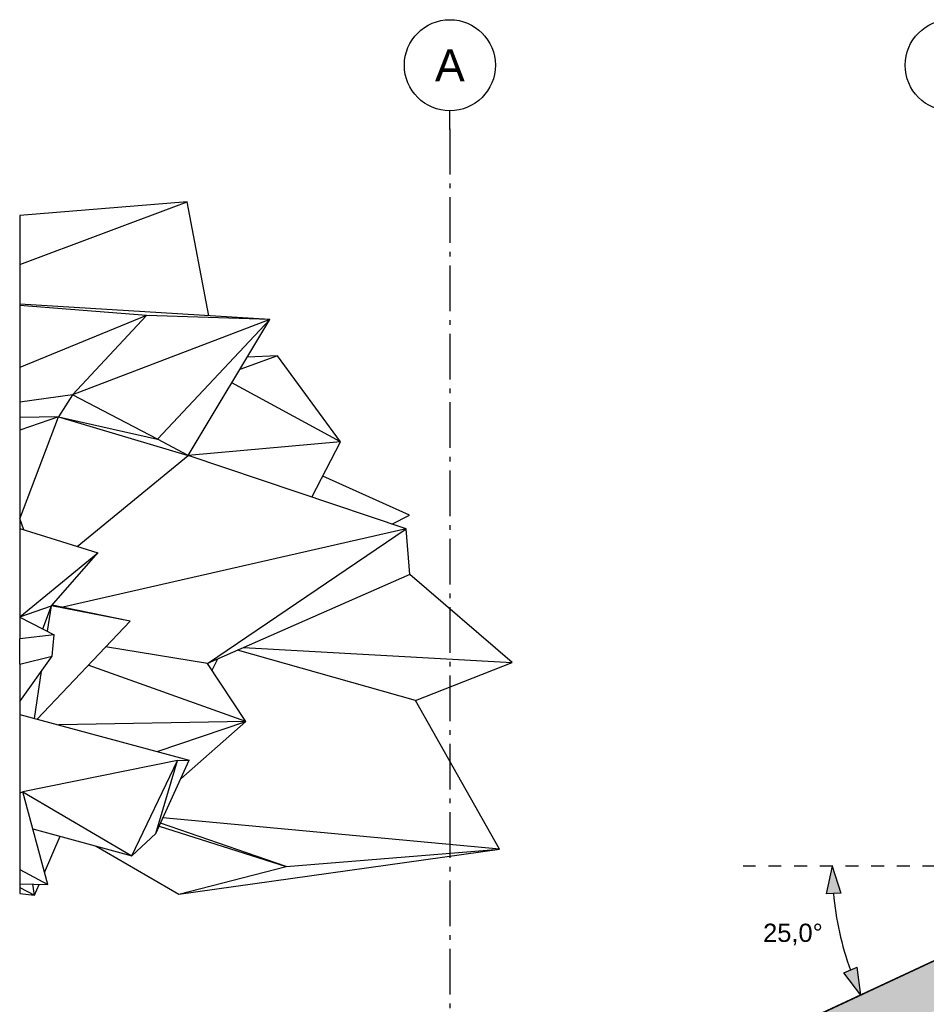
# Model space of a CAD drawing. Header units: millimetres. Extents: x 165469 to 174867448, y -6480348181 to 105421.
# Tile 6 of 20: x 174840654 to 174850611, y -6480301211 to -6480290402. Entities that reach past the tile are written whole.
import ezdxf
from ezdxf.enums import TextEntityAlignment as Align

# ---------------------------------------------------------------- set-up
doc = ezdxf.new("R2010")
doc.units = ezdxf.units.MM
doc.header["$LTSCALE"] = 0.5
doc.header["$MEASUREMENT"] = 0
for name, pattern in [('Akselinje', [1500, 1000, -200, 100, -200]), ('PLINE', [0]), ('Små Stiplet', [564.444444, 282.222222, -282.222222])]:
    doc.linetypes.add(name, pattern=pattern)
for name, color, linetype in [('26-- Yttertak (Skravur)(Nye konstruksjoner)', 7, 'Continuous'), ('26-- Yttertak(Nye konstruksjoner)', 7, 'Continuous'), ('265- Gesimser_ takrenner og nedløp(Nye konstruksjoner)', 7, 'Continuous'), ('269- Andre deler av yttertak(Nye konstruksjoner)', 7, 'Continuous'), ('711--_E__ Eksisterende terreng(Nye konstruksjoner)', 7, 'Continuous'), ('82-- Modullinjer(Nye konstruksjoner)', 7, 'Continuous'), ('842-M___1_50 Målsetting bygning(Nye konstruksjoner)', 7, 'Continuous')]:
    doc.layers.add(name, color=color, linetype=linetype)
doc.styles.add('GENERATED_STYLE_1', font='arial.ttf')
doc.styles.add('GENERATED_STYLE_2', font='arial.ttf')
doc.dimstyles.new('GENERATED_STYLE__4', dxfattribs={"dimtxt": 200, "dimasz": 293.719807, "dimexe": 0.18, "dimexo": 40, "dimgap": 0, "dimtad": 1, "dimtih": 1, "dimtoh": 1, "dimdec": 0, "dimzin": 0, "dimdsep": 46, "dimtxsty": 'GENERATED_STYLE_1', "dimblk": 'ARROWHEAD_5', "dimblk1": 'ARROWHEAD_5', "dimblk2": 'ARROWHEAD_5', "dimcen": 0.09, "dimclrd": 256, "dimclre": 256, "dimclrt": 256, "dimadec": 1, "dimazin": 0, "dimtfac": 1, "dimtdec": 4, "dimtmove": 0, "dimatfit": 3, "dimfxl": 1, "dimtolj": 1, "dimtzin": 0, "dimarcsym": 0})

# ---------------------------------------------------------------- blocks, each defined once
blk = doc.blocks.new('Standard grid marker[2]_2', base_point=(174845378, -6480291402))
at = {"layer": '82-- Modullinjer(Nye konstruksjoner)', "linetype": 'Akselinje'}
for p, q in [((174845378, -6480291602), (174845378, -6480291402)), ((174845378, -6480291602), (174845378, -6480311159)), ((174845378, -6480311159), (174845378, -6480311359))]:
    blk.add_line(p, q, dxfattribs=at)
at = {"layer": '82-- Modullinjer(Nye konstruksjoner)', "linetype": 'PLINE'}
for centre in [(174845378, -6480290902), (174845378, -6480311859)]:
    blk.add_circle(centre, 500, dxfattribs=at)
at = {"layer": '82-- Modullinjer(Nye konstruksjoner)', "linetype": 'Akselinje'}
for p in [(174845378, -6480291602), (174845378, -6480291602), (174845378, -6480311159), (174845378, -6480311159)]:
    blk.add_point(p, dxfattribs=at)
at = {"layer": '82-- Modullinjer(Nye konstruksjoner)', "style": 'GENERATED_STYLE_2'}
for tag, p in [('AC_MarkerText_1_0', (174845378, -6480290727)), ('AC_MarkerText_1_1', (174845378, -6480311684))]:
    blk.add_attdef(tag, text='', height=350, rotation=360, dxfattribs=at).set_placement(p, align=Align.TOP_CENTER)
blk = doc.blocks.new('Standard grid marker[3]_2', base_point=(174850878, -6480291402))
at = {"layer": '82-- Modullinjer(Nye konstruksjoner)', "linetype": 'Akselinje'}
for p, q in [((174850878, -6480291602), (174850878, -6480291402)), ((174850878, -6480291602), (174850878, -6480311159)), ((174850878, -6480311159), (174850878, -6480311359))]:
    blk.add_line(p, q, dxfattribs=at)
at = {"layer": '82-- Modullinjer(Nye konstruksjoner)', "linetype": 'PLINE'}
for centre in [(174850878, -6480290902), (174850878, -6480311859)]:
    blk.add_circle(centre, 500, dxfattribs=at)
at = {"layer": '82-- Modullinjer(Nye konstruksjoner)', "linetype": 'Akselinje'}
for p in [(174850878, -6480291602), (174850878, -6480291602), (174850878, -6480311159), (174850878, -6480311159)]:
    blk.add_point(p, dxfattribs=at)
at = {"layer": '82-- Modullinjer(Nye konstruksjoner)', "style": 'GENERATED_STYLE_2'}
for tag, p in [('AC_MarkerText_1_0', (174850878, -6480290727)), ('AC_MarkerText_1_1', (174850878, -6480311684))]:
    blk.add_attdef(tag, text='', height=350, rotation=360, dxfattribs=at).set_placement(p, align=Align.TOP_CENTER)
blk = doc.blocks.new('*D152', base_point=(168699949, -6480347859))
at = {"layer": '842-M___1_50 Målsetting bygning(Nye konstruksjoner)', "linetype": 'Continuous'}
for points in [[(174849579, -6480299695), (174849512, -6480299997), (174849672, -6480299990)], [(174849892, -6480301111), (174849852, -6480300804), (174849704, -6480300865)]]:
    blk.add_hatch(color=256, dxfattribs=at).paths.add_polyline_path(points)
at = {"layer": '842-M___1_50 Målsetting bygning(Nye konstruksjoner)', "linetype": 'PLINE'}
for p, q in [((174849579, -6480299695), (174849512, -6480299997)), ((174849579, -6480299695), (174849672, -6480299990)), ((174849672, -6480299990), (174849512, -6480299997)), ((174849704, -6480300865), (174849852, -6480300804)), ((174849892, -6480301111), (174849704, -6480300865)), ((174849892, -6480301111), (174849852, -6480300804))]:
    blk.add_line(p, q, dxfattribs=at)
blk.add_arc((174852928, -6480299695), 3350, 185.1082, 199.8917, dxfattribs=at)
at = {"layer": '842-M___1_50 Målsetting bygning(Nye konstruksjoner)', "insert": (174848819, -6480300563), "char_height": 200, "attachment_point": 7, "style": 'GENERATED_STYLE_1'}
blk.add_mtext('\\A1;{\\pql;\\fArial|b0|i0|c0|p0;\\W1.000000;25,0°}', dxfattribs=at)
blk = doc.blocks.new('ARROWHEAD_5')
at = {"linetype": 'Continuous'}
blk.add_hatch(color=256, dxfattribs=at).paths.add_polyline_path([(-1, 0.2679), (0, 0), (-1, -0.2679)])
blk.add_line((0, 0), (-1, 0), dxfattribs=at)

msp = doc.modelspace()

# ---------------------------------------------------------------- hatches: boundary and pattern name
at = {"layer": '26-- Yttertak (Skravur)(Nye konstruksjoner)', "linetype": 'Continuous'}
for points in [[(174844685.5, -6480303638.6), (174852928.5, -6480299794.8), (174852928.5, -6480299694.8), (174844685.5, -6480303538.6)], [(174845391.5, -6480303309.4), (174845391.5, -6480303759.4), (174852928.5, -6480300244.8), (174852928.5, -6480299794.8)]]:
    msp.add_hatch(color=256, dxfattribs=at).paths.add_polyline_path(points)

# ---------------------------------------------------------------- linework, layer by layer
at = {"layer": '26-- Yttertak(Nye konstruksjoner)', "linetype": 'PLINE'}
msp.add_line((174852928.5, -6480299694.8), (174844685.5, -6480303538.6), dxfattribs=at)
at = {"layer": '265- Gesimser_ takrenner og nedløp(Nye konstruksjoner)', "linetype": 'Små Stiplet'}
msp.add_line((174857203.2, -6480299694.8), (174848601, -6480299694.8), dxfattribs=at)
at = {"layer": '269- Andre deler av yttertak(Nye konstruksjoner)', "linetype": 'PLINE'}
msp.add_line((174852950.7, -6480299679.3), (174844678.4, -6480303536.7), dxfattribs=at)
at = {"layer": '711--_E__ Eksisterende terreng(Nye konstruksjoner)', "linetype": 'PLINE'}
for p, q in [((174840653.6, -6480293091), (174842494.5, -6480292402)), ((174842494.5, -6480292402), (174840653.6, -6480292550.3)), ((174842730.4, -6480293651.7), (174842494.5, -6480292402)), ((174840653.6, -6480292550.3), (174840653.6, -6480293091)), ((174840653.6, -6480293091), (174840653.6, -6480293523.7)), ((174843399.5, -6480293692.9), (174840653.6, -6480293523.7)), ((174840653.6, -6480293523.7), (174840653.6, -6480293540.1)), ((174842045.4, -6480293648.7), (174840653.6, -6480293540.1)), ((174840653.6, -6480293540.1), (174840653.6, -6480294221.6)), ((174842045.4, -6480293648.7), (174840653.6, -6480294221.6)), ((174841233.5, -6480294520.7), (174842045.4, -6480293648.7)), ((174843399.5, -6480293692.9), (174842045.4, -6480293648.7)), ((174843399.5, -6480293692.9), (174841233.5, -6480294520.7)), ((174842166.3, -6480295006), (174843399.5, -6480293692.9)), ((174842504.1, -6480295187.3), (174843399.5, -6480293692.9)), ((174843486.8, -6480294092.3), (174843070.4, -6480294242.1)), ((174843486.8, -6480294092.3), (174843152.6, -6480294104.9)), ((174844178.7, -6480295036.5), (174843486.8, -6480294092.3)), ((174840653.6, -6480294221.6), (174840653.6, -6480294600.5)), ((174844178.7, -6480295036.5), (174842983.1, -6480294387.8)), ((174841233.5, -6480294520.7), (174840653.6, -6480294600.5)), ((174841233.5, -6480294520.7), (174841080.9, -6480294760.5)), ((174842166.3, -6480295006), (174841233.5, -6480294520.7)), ((174840653.6, -6480294600.5), (174840653.6, -6480294767.7)), ((174841080.9, -6480294760.5), (174840653.6, -6480294907.8)), ((174841080.9, -6480294760.5), (174840653.6, -6480294767.7)), ((174840653.6, -6480294767.7), (174840653.6, -6480294907.8)), ((174840655.8, -6480295882.8), (174841080.9, -6480294760.5)), ((174841080.9, -6480294760.5), (174842166.3, -6480295006)), ((174841080.9, -6480294760.5), (174842504.1, -6480295187.3)), ((174840653.6, -6480294907.8), (174840653.6, -6480295876.8)), ((174842504.1, -6480295187.3), (174842166.3, -6480295006)), ((174844178.7, -6480295036.5), (174842504.1, -6480295187.3)), ((174843861.7, -6480295643.9), (174844178.7, -6480295036.5)), ((174841284.1, -6480296184.1), (174842504.1, -6480295187.3)), ((174844898.4, -6480295992.7), (174842504.1, -6480295187.3)), ((174844934, -6480295842.4), (174843982, -6480295413.5)), ((174840698.8, -6480296001.2), (174840653.6, -6480295876.8)), ((174840653.6, -6480295876.8), (174840653.6, -6480295987.1)), ((174844741.8, -6480295940), (174844934, -6480295842.4)), ((174840653.6, -6480295987.1), (174840653.6, -6480296955.7)), ((174840653.6, -6480295987.1), (174841513.7, -6480296255.9)), ((174844898.4, -6480295992.7), (174841129.3, -6480296852.8)), ((174842718.1, -6480297467.9), (174844898.4, -6480295992.7)), ((174844939.7, -6480296492), (174844898.4, -6480295992.7)), ((174840653.6, -6480296955.7), (174841513.7, -6480296255.9)), ((174841003.2, -6480296838.1), (174841513.7, -6480296255.9)), ((174844939.7, -6480296492), (174842718.1, -6480297467.9)), ((174846061.6, -6480297459.4), (174844939.7, -6480296492)), ((174840653.6, -6480296957), (174841003.2, -6480296838.1)), ((174840909.2, -6480297089.9), (174841003.2, -6480296838.1)), ((174840960.8, -6480297116.3), (174841003.2, -6480296838.1)), ((174841865.9, -6480297003.3), (174841003.2, -6480296838.1)), ((174841865.9, -6480297003.3), (174841011.4, -6480296828.7)), ((174840653.6, -6480296955.7), (174840653.6, -6480296957)), ((174840653.6, -6480296957), (174840653.6, -6480296959.2)), ((174840653.6, -6480296959.2), (174840653.6, -6480297198.1)), ((174840653.6, -6480296959.2), (174841033.5, -6480297153.4)), ((174840844.8, -6480298079.6), (174841865.9, -6480297003.3)), ((174841033.5, -6480297153.4), (174840653.6, -6480297198.1)), ((174840653.6, -6480297478.1), (174840653.6, -6480297198.1)), ((174841012, -6480297390.8), (174841033.5, -6480297153.4)), ((174842718.1, -6480297467.9), (174841596.8, -6480297286.9)), ((174844999.2, -6480297876.6), (174843045.1, -6480297324.3)), ((174843112.2, -6480297294.8), (174846061.6, -6480297459.4)), ((174840653.6, -6480297885.8), (174841012, -6480297390.8)), ((174840653.6, -6480297478.1), (174841012, -6480297390.8)), ((174842767.2, -6480297543), (174842830, -6480297418.7)), ((174840653.6, -6480297478.1), (174840653.6, -6480297885.8)), ((174843136.5, -6480298107.7), (174841404.5, -6480297489.6)), ((174843136.5, -6480298107.7), (174842718.1, -6480297467.9)), ((174844999.2, -6480297876.6), (174846061.6, -6480297459.4)), ((174840815.4, -6480298071.6), (174840894.3, -6480297553.4)), ((174840653.6, -6480297885.8), (174840653.6, -6480298028)), ((174845922.4, -6480299506.4), (174844999.2, -6480297876.6)), ((174840653.6, -6480298028), (174842515.6, -6480298530.2)), ((174840653.6, -6480298028), (174840653.6, -6480298029.8)), ((174840653.6, -6480298029.8), (174840653.6, -6480298626.7)), ((174843136.5, -6480298107.7), (174841084.9, -6480298144.3)), ((174842163.2, -6480298435.2), (174843136.5, -6480298107.7)), ((174843136.5, -6480298107.7), (174842422.6, -6480298734.2)), ((174840653.6, -6480298626.7), (174840653.6, -6480298888.2)), ((174842386, -6480298534.5), (174840688.4, -6480298878.1)), ((174841885.1, -6480299582.4), (174842386, -6480298534.5)), ((174842149, -6480299334.3), (174842515.6, -6480298530.2)), ((174842149, -6480299334.3), (174842386, -6480298534.5)), ((174842386, -6480298534.5), (174842515.6, -6480298530.2)), ((174840653.6, -6480298888.2), (174840688.4, -6480298878.1)), ((174840653.6, -6480298888.2), (174840653.6, -6480299729.6)), ((174840961.9, -6480299897.5), (174840688.4, -6480298878.1)), ((174840688.4, -6480298878.1), (174841885.1, -6480299582.4)), ((174845922.4, -6480299506.4), (174842227, -6480299163.1)), ((174842185.8, -6480299253.7), (174843579.9, -6480299698.5)), ((174843579.9, -6480299698.5), (174842200.6, -6480299221.1)), ((174840797.2, -6480299283.6), (174841885.1, -6480299582.4)), ((174840925.8, -6480299763.1), (174841098.9, -6480299366.5)), ((174841885.1, -6480299582.4), (174842149, -6480299334.3)), ((174841493.5, -6480299474.9), (174842401.5, -6480300003.4)), ((174842401.5, -6480300003.4), (174845922.4, -6480299506.4)), ((174843579.9, -6480299698.5), (174845922.4, -6480299506.4)), ((174842401.5, -6480300003.4), (174843579.9, -6480299698.5)), ((174840653.6, -6480299729.6), (174840653.6, -6480299886.5)), ((174840653.6, -6480299729.6), (174840961.9, -6480299897.5)), ((174840653.6, -6480299886.5), (174840653.6, -6480299888.7)), ((174840653.6, -6480299888.7), (174840653.6, -6480299927.1)), ((174840653.6, -6480299888.7), (174840961.9, -6480299897.5)), ((174840817, -6480300012.4), (174840797.3, -6480299892.8)), ((174840817, -6480300012.4), (174840868.4, -6480299894.8)), ((174840653.6, -6480299927.1), (174840817, -6480300012.4)), ((174840653.6, -6480299927.1), (174840653.6, -6480299995.1)), ((174840653.6, -6480299995.1), (174840817, -6480300012.4))]:
    msp.add_line(p, q, dxfattribs=at)

# ---------------------------------------------------------------- block references
at = {"layer": '82-- Modullinjer(Nye konstruksjoner)', "linetype": 'PLINE'}
ref = msp.add_blockref('Standard grid marker[2]_2', (174845378.5, -6480291402), dxfattribs=at)
ref.add_attrib('AC_MarkerText_1', 'A', dxfattribs={"color": 7, "height": 350, "rotation": 360, "style": 'GENERATED_STYLE_2'}).set_placement((174845378.5, -6480290727), align=Align.TOP_CENTER)
ref.add_attrib('AC_MarkerText_1_1', 'A', dxfattribs={"color": 7, "height": 350, "rotation": 360, "style": 'GENERATED_STYLE_2'}).set_placement((174845378.5, -6480311684.4), align=Align.TOP_CENTER)
ref = msp.add_blockref('Standard grid marker[3]_2', (174850878.5, -6480291402), dxfattribs=at)
ref.add_attrib('AC_MarkerText_1', 'B', dxfattribs={"color": 7, "height": 350, "rotation": 360, "style": 'GENERATED_STYLE_2'}).set_placement((174850878.5, -6480290727), align=Align.TOP_CENTER)
ref.add_attrib('AC_MarkerText_1_1', 'B', dxfattribs={"color": 7, "height": 350, "rotation": 360, "style": 'GENERATED_STYLE_2'}).set_placement((174850878.5, -6480311684.4), align=Align.TOP_CENTER)

# ---------------------------------------------------------------- dimensions: what is measured, and where the dimension line sits
at = {"layer": '842-M___1_50 Målsetting bygning(Nye konstruksjoner)', "linetype": 'Continuous'}
dim = msp.add_angular_dim_3p(base=(174849658, -6480300419.9), center=(174852928.5, -6480299694.8), p1=(174852878.5, -6480299718.1), p2=(174852878.5, -6480299694.8), dimstyle='GENERATED_STYLE__4', dxfattribs=at)
dim.commit()
dim.dimension.update_dxf_attribs({"geometry": '*D152', "text_midpoint": (174849131.3, -6480300463.2), "dimtype": 165})

doc.saveas('drawing.dxf')
